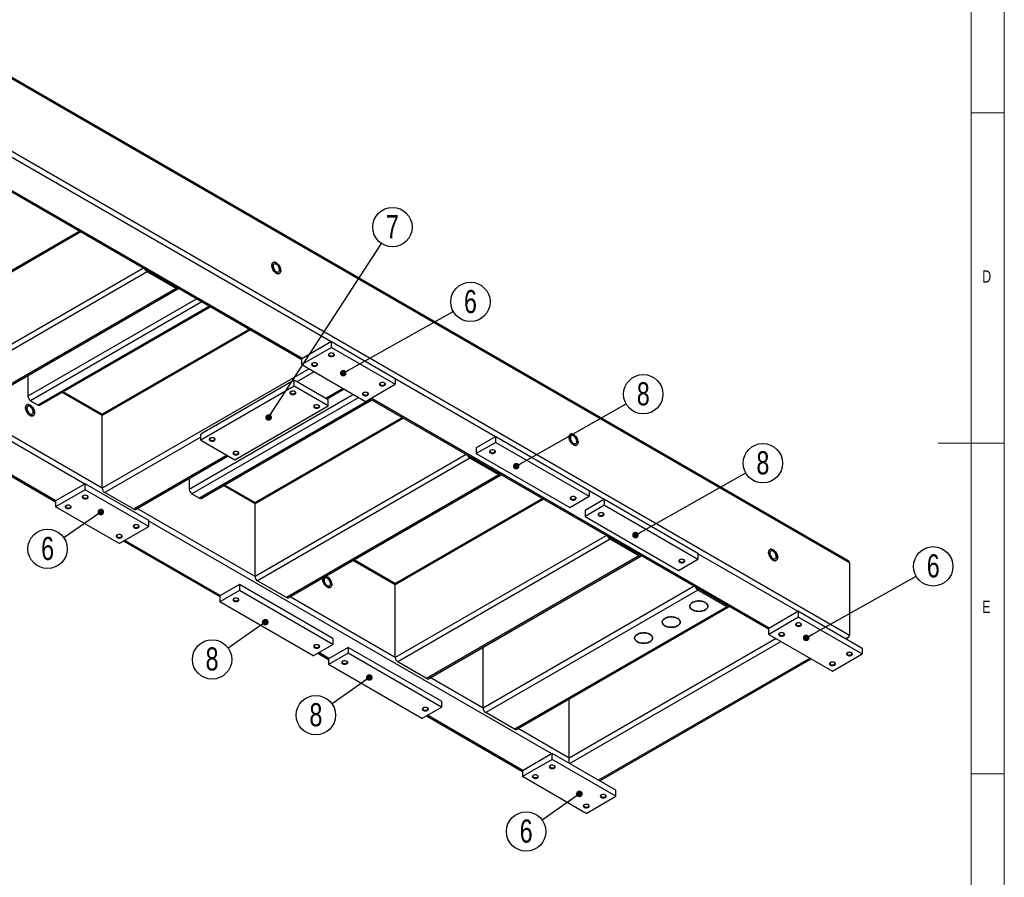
# Model space of a CAD drawing. Header units: millimetres. Extents: x 5 to 589, y 5 to 415.
# Tile 11 of 12: x 440 to 589, y 144 to 274. Entities that reach past the tile are written whole.
import ezdxf

# ---------------------------------------------------------------- set-up
doc = ezdxf.new("R2010")
doc.units = ezdxf.units.MM
doc.layers.add('NOTES', color=6, linetype='Continuous')
doc.layers.add('TRAIT-FORT', color=4, linetype='Continuous', lineweight=25)
doc.styles.add('SLDTEXTSTYLE0', font='TXT', dxfattribs={"width": 0.75})
doc.dimstyles.new('SLDDIMSTYLE2', dxfattribs={"dimtxt": 0.18, "dimasz": 1, "dimexe": 0, "dimexo": 0.0625, "dimgap": 0, "dimtad": 0, "dimtih": 1, "dimtoh": 1, "dimdec": 0, "dimrnd": 1e-09, "dimzin": 0, "dimdsep": 46, "dimtxsty": 'Standard', "dimblk1": 'DOT', "dimblk2": 'DOT', "dimsah": 1, "dimcen": 0.09, "dimadec": 0, "dimazin": 0, "dimtfac": 1, "dimtdec": 0, "dimtofl": 0, "dimtmove": 0, "dimatfit": 3, "dimldrblk": 'DOT', "dimfxl": 1, "dimfrac": 2, "dimtolj": 1, "dimtzin": 0, "dimarcsym": 0})

# ---------------------------------------------------------------- blocks, each defined once
blk = doc.blocks.new('SW_NOTE_23')
at = {"layer": 'NOTES', "color": 0}
blk.add_circle((2.6, 1.46), 2.98, dxfattribs=at)
at = {"layer": 'NOTES', "color": 0, "insert": (2.61, 3.27), "char_height": 3.5, "attachment_point": 2, "style": 'SLDTEXTSTYLE0'}
blk.add_mtext('6', dxfattribs=at)
blk = doc.blocks.new('_Dot')
at = {"color": 0, "linetype": 'ByBlock', "lineweight": -2}
blk.add_line((-0.5, 0), (-1, 0), dxfattribs=at)
at = {"color": 0, "linetype": 'ByBlock', "const_width": 0.5}
blk.add_lwpolyline([(-0.25, 0, 1), (0.25, 0, 1)], format="xyb", close=True, dxfattribs=at)
blk = doc.blocks.new('SW_NOTE_24')
at = {"layer": 'NOTES', "color": 0}
blk.add_circle((2.6, 1.47), 2.98, dxfattribs=at)
at = {"layer": 'NOTES', "color": 0, "insert": (2.6, 3.29), "char_height": 3.5, "attachment_point": 2, "style": 'SLDTEXTSTYLE0'}
blk.add_mtext('8', dxfattribs=at)
blk = doc.blocks.new('SW_NOTE_25')
at = {"layer": 'NOTES', "color": 0}
blk.add_circle((2.6, 1.46), 2.98, dxfattribs=at)
at = {"layer": 'NOTES', "color": 0, "insert": (2.6, 3.28), "char_height": 3.5, "attachment_point": 2, "style": 'SLDTEXTSTYLE0'}
blk.add_mtext('8', dxfattribs=at)
blk = doc.blocks.new('SW_NOTE_26')
at = {"layer": 'NOTES', "color": 0}
blk.add_circle((2.6, 1.46), 2.98, dxfattribs=at)
at = {"layer": 'NOTES', "color": 0, "insert": (2.6, 3.28), "char_height": 3.5, "attachment_point": 2, "style": 'SLDTEXTSTYLE0'}
blk.add_mtext('6', dxfattribs=at)
blk = doc.blocks.new('SW_NOTE_28')
at = {"layer": 'NOTES', "color": 0}
blk.add_circle((-2.45, -1.69), 2.98, dxfattribs=at)
at = {"layer": 'NOTES', "color": 0, "insert": (-2.45, 0.12), "char_height": 3.5, "attachment_point": 2, "style": 'SLDTEXTSTYLE0'}
blk.add_mtext('6', dxfattribs=at)
blk = doc.blocks.new('SW_NOTE_29')
at = {"layer": 'NOTES', "color": 0}
blk.add_circle((-2.44, -1.71), 2.98, dxfattribs=at)
at = {"layer": 'NOTES', "color": 0, "insert": (-2.44, 0.11), "char_height": 3.5, "attachment_point": 2, "style": 'SLDTEXTSTYLE0'}
blk.add_mtext('8', dxfattribs=at)
blk = doc.blocks.new('SW_NOTE_30')
at = {"layer": 'NOTES', "color": 0}
blk.add_circle((-2.44, -1.72), 2.98, dxfattribs=at)
at = {"layer": 'NOTES', "color": 0, "insert": (-2.44, 0.1), "char_height": 3.5, "attachment_point": 2, "style": 'SLDTEXTSTYLE0'}
blk.add_mtext('8', dxfattribs=at)
blk = doc.blocks.new('SW_NOTE_31')
at = {"layer": 'NOTES', "color": 0}
blk.add_circle((-2.44, -1.72), 2.98, dxfattribs=at)
at = {"layer": 'NOTES', "color": 0, "insert": (-2.43, 0.1), "char_height": 3.5, "attachment_point": 2, "style": 'SLDTEXTSTYLE0'}
blk.add_mtext('6', dxfattribs=at)
blk = doc.blocks.new('SW_NOTE_33')
at = {"layer": 'NOTES', "color": 0}
blk.add_circle((1.63, 2.5), 2.98, dxfattribs=at)
at = {"layer": 'NOTES', "color": 0, "insert": (1.63, 4.32), "char_height": 3.5, "attachment_point": 2, "style": 'SLDTEXTSTYLE0'}
blk.add_mtext('7', dxfattribs=at)

msp = doc.modelspace()

# ---------------------------------------------------------------- linework, layer by layer
at = {"lineweight": 18}
for p, q in [((589, 5), (589, 415)), ((584, 10), (584, 410)), ((584, 260), (589, 260)), ((589, 210), (579, 210)), ((584, 160), (589, 160))]:
    msp.add_line(p, q, dxfattribs=at)
at = {"layer": 'TRAIT-FORT', "lineweight": 25}
for p, q in [((565.34, 192.23), (406.6, 283.87)), ((565.57, 191.92), (406.6, 283.69)), ((565.57, 180.93), (406.6, 272.7)), ((487.08, 225.35), (413.67, 267.73)), ((409.84, 264.7), (482.64, 222.68)), ((482.71, 222.83), (410, 264.8)), ((449.79, 203.83), (376.38, 246.2)), ((372.56, 243.18), (445.36, 201.15)), ((445.42, 201.3), (372.72, 243.27)), ((449.18, 241.99), (426.72, 229.02)), ((449.02, 242.09), (426.83, 229.27)), ((458.7, 236.5), (426.72, 218.04)), ((459.24, 235.93), (427.1, 217.37)), ((459.24, 236.15), (463.62, 233.62)), ((463.62, 233.4), (459.24, 235.93)), ((463.62, 233.4), (431.47, 214.85)), ((431.75, 214.82), (463.89, 233.37)), ((463.65, 233.64), (463.62, 233.62)), ((466.73, 231.86), (441.18, 217.11)), ((467.5, 231.42), (441.57, 216.44)), ((468.66, 230.75), (442.72, 215.78)), ((443, 215.75), (468.82, 230.66)), ((474.9, 227.15), (452.43, 214.18)), ((474.74, 227.24), (452.54, 214.43)), ((487.14, 225.39), (482.64, 222.79)), ((487.14, 224.5), (487.14, 225.39)), ((487.14, 225.39), (496.78, 219.82)), ((487.14, 224.5), (482.64, 221.9)), ((487.14, 224.5), (496.78, 218.93)), ((482.64, 221.9), (482.64, 222.79)), ((483.74, 221.27), (452.43, 203.19)), ((484.51, 220.82), (481.87, 219.3)), ((482.64, 221.9), (492.29, 216.33)), ((441.18, 220.27), (441.18, 217.11)), ((481.49, 219.52), (467.34, 211.36)), ((481.49, 218.63), (481.49, 219.52)), ((486.63, 216.55), (481.49, 219.52)), ((496.78, 219.82), (496.78, 218.93)), ((511.96, 210.99), (496.78, 219.75)), ((452.43, 214.18), (446.35, 217.69)), ((452.46, 214.35), (446.51, 217.78)), ((481.49, 218.63), (467.34, 210.47)), ((486.63, 215.66), (481.49, 218.63)), ((488.88, 218.3), (486.24, 216.78)), ((486.4, 216.68), (489.04, 218.21)), ((492.29, 216.33), (496.78, 218.93)), ((441.57, 216.44), (442.72, 215.78)), ((490.48, 217.37), (465.61, 203.01)), ((491.26, 216.93), (465.99, 202.34)), ((493.09, 216.65), (467.15, 201.67)), ((467.42, 201.65), (493.25, 216.56)), ((486.63, 215.66), (486.63, 216.55)), ((492.96, 216.72), (553.35, 181.86)), ((553.42, 182.01), (493.12, 216.81)), ((452.43, 203.19), (432.02, 214.98)), ((472.49, 207.5), (486.63, 215.66)), ((452.43, 203.19), (452.43, 214.18)), ((498.04, 213.79), (475.57, 200.82)), ((497.88, 213.88), (475.68, 201.07)), ((467.34, 210.91), (452.82, 202.53)), ((467.34, 210.47), (467.34, 211.36)), ((467.34, 210.47), (472.49, 207.5)), ((512.02, 211.02), (509.06, 209.32)), ((512.02, 210.13), (512.02, 211.02)), ((512.02, 211.02), (526.16, 202.86)), ((512.02, 210.13), (509.06, 208.43)), ((509.06, 209.32), (509.06, 208.43)), ((512.02, 210.13), (526.16, 201.97)), ((471.33, 208.17), (457.19, 200)), ((457.46, 199.98), (471.49, 208.08)), ((507.55, 208.3), (475.57, 189.84)), ((508.1, 207.72), (475.96, 189.17)), ((508.1, 207.94), (512.47, 205.42)), ((512.47, 205.2), (508.1, 207.72)), ((509.06, 208.43), (523.21, 200.26)), ((465.61, 204.68), (465.61, 203.01)), ((512.47, 205.2), (480.33, 186.64)), ((480.6, 186.62), (512.74, 205.17)), ((512.5, 205.44), (512.47, 205.42)), ((449.86, 203.86), (445.36, 201.27)), ((449.86, 202.97), (445.36, 200.37)), ((449.86, 202.97), (449.86, 203.86)), ((459.5, 198.3), (449.86, 203.86)), ((459.5, 197.41), (449.86, 202.97)), ((475.57, 200.82), (470.78, 203.59)), ((475.61, 200.99), (470.94, 203.68)), ((526.16, 202.86), (526.16, 201.97)), ((528.41, 201.49), (526.16, 202.79)), ((445.36, 201.27), (445.36, 200.37)), ((457.19, 200), (452.82, 202.53)), ((465.99, 202.34), (467.15, 201.67)), ((519.25, 201.54), (496.78, 188.58)), ((519.09, 201.64), (496.9, 188.83)), ((523.21, 200.26), (526.16, 201.97)), ((528.48, 201.52), (525.52, 199.82)), ((528.48, 200.63), (528.48, 201.52)), ((528.48, 201.52), (542.62, 193.36)), ((455, 194.81), (445.36, 200.37)), ((475.57, 189.84), (457.73, 200.13)), ((475.57, 189.84), (475.57, 200.82)), ((528.48, 200.63), (525.52, 198.93)), ((525.52, 199.82), (525.52, 198.93)), ((528.48, 200.63), (542.62, 192.47)), ((459.5, 197.41), (459.5, 198.3)), ((525.52, 198.93), (539.66, 190.76)), ((455, 194.81), (459.5, 197.41)), ((520.51, 163.01), (459.5, 198.22)), ((470.3, 186.94), (455.84, 195.29)), ((528.77, 196.05), (496.78, 177.59)), ((529.31, 195.48), (497.17, 176.92)), ((529.31, 195.7), (533.68, 193.18)), ((533.68, 192.95), (529.31, 195.48)), ((455.68, 195.2), (470.24, 186.79)), ((496.82, 188.74), (490.55, 192.36)), ((533.68, 192.95), (501.54, 174.4)), ((501.81, 174.37), (533.96, 192.93)), ((533.72, 193.19), (533.68, 193.18)), ((539.66, 190.76), (542.62, 192.47)), ((542.62, 193.36), (542.62, 192.47)), ((557.79, 184.53), (542.62, 193.29)), ((496.78, 188.58), (490.39, 192.27)), ((565.57, 191.92), (565.57, 180.93)), ((473.19, 188.61), (470.24, 186.9)), ((473.19, 188.61), (473.19, 187.72)), ((487.34, 180.45), (473.19, 188.61)), ((480.33, 186.64), (475.96, 189.17)), ((496.78, 177.59), (496.78, 188.58)), ((542.07, 188.37), (510.09, 169.91)), ((542.62, 188.02), (546.99, 185.49)), ((473.19, 187.72), (470.24, 186.01)), ((470.24, 186.9), (470.24, 186.01)), ((487.34, 179.56), (473.19, 187.72)), ((496.78, 177.59), (480.87, 186.77)), ((542.62, 187.79), (510.48, 169.24)), ((546.99, 185.27), (542.62, 187.79)), ((544.11, 187.16), (544.11, 187.19)), ((484.38, 177.85), (470.24, 186.01)), ((546.99, 185.27), (514.85, 166.72)), ((515.12, 166.69), (547.26, 185.24)), ((547.02, 185.51), (546.99, 185.49)), ((557.85, 184.57), (553.35, 181.97)), ((557.85, 183.68), (553.35, 181.08)), ((557.85, 183.68), (557.85, 184.57)), ((557.85, 184.57), (567.5, 179)), ((557.85, 183.68), (567.5, 178.11)), ((553.35, 181.08), (553.35, 181.97)), ((487.34, 180.45), (487.34, 179.56)), ((554.45, 180.45), (523.14, 162.37)), ((553.35, 181.08), (563, 175.51)), ((565.02, 180.43), (565.34, 180.61)), ((484.38, 177.85), (487.34, 179.56)), ((489.65, 179.11), (486.69, 177.4)), ((489.65, 179.11), (489.65, 178.22)), ((503.79, 170.95), (489.65, 179.11)), ((510.09, 169.91), (510.09, 179.15)), ((555.22, 180), (523.21, 161.52)), ((567.5, 179), (567.5, 178.11)), ((485.05, 178.24), (486.69, 177.29)), ((486.76, 177.44), (485.21, 178.33)), ((489.65, 178.22), (486.69, 176.51)), ((486.69, 177.4), (486.69, 176.51)), ((503.79, 170.06), (489.65, 178.22)), ((559.59, 177.48), (527.58, 159)), ((563, 175.51), (567.5, 178.11)), ((500.83, 168.35), (486.69, 176.51)), ((501.54, 174.4), (497.17, 176.92)), ((527.74, 158.91), (559.75, 177.39)), ((510.09, 169.91), (502.09, 174.53)), ((500.83, 168.35), (503.79, 170.06)), ((503.79, 170.95), (503.79, 170.06)), ((523.14, 162.37), (523.14, 171.32)), ((501.51, 168.74), (516.07, 160.33)), ((516.13, 160.48), (501.67, 168.83)), ((514.85, 166.72), (510.48, 169.24)), ((523.14, 162.37), (515.39, 166.85)), ((520.57, 163.04), (516.07, 160.44)), ((520.57, 162.15), (520.57, 163.04)), ((530.21, 157.48), (520.57, 163.04)), ((520.57, 162.15), (516.07, 159.55)), ((530.21, 156.59), (520.57, 162.15)), ((523.14, 161.56), (523.14, 162.37)), ((523.14, 161.56), (523.14, 162.37)), ((516.07, 160.44), (516.07, 159.55)), ((525.71, 153.99), (516.07, 159.55)), ((525.71, 153.99), (530.21, 156.59)), ((530.21, 156.59), (530.21, 157.48))]:
    msp.add_line(p, q, dxfattribs=at)
at = {"layer": 'TRAIT-FORT', "lineweight": 25, "flags": 128}
for points in [[(478.79, 237.3), (478.66, 237.36), (478.54, 237.39), (478.43, 237.39), (478.33, 237.36), (478.25, 237.3), (478.18, 237.22), (478.14, 237.11), (478.11, 236.98), (478.11, 236.84), (478.14, 236.68), (478.18, 236.52), (478.25, 236.36), (478.33, 236.21), (478.43, 236.06), (478.54, 235.93), (478.66, 235.83), (478.79, 235.74), (478.91, 235.68), (479.03, 235.65), (479.14, 235.65), (479.24, 235.68), (479.32, 235.74), (479.39, 235.82), (479.43, 235.93), (479.46, 236.06), (479.46, 236.2), (479.43, 236.36), (479.39, 236.52), (479.32, 236.68), (479.24, 236.83), (479.14, 236.98), (479.03, 237.11), (478.91, 237.21), (478.79, 237.3)], [(478.79, 237.3), (478.91, 237.21), (479.03, 237.11), (479.14, 236.98), (479.24, 236.83), (479.32, 236.68), (479.39, 236.52), (479.44, 236.36), (479.46, 236.2), (479.46, 236.06), (479.44, 235.93), (479.39, 235.82), (479.32, 235.74), (479.24, 235.68), (479.14, 235.65), (479.03, 235.65), (478.91, 235.68), (478.79, 235.74), (478.66, 235.83), (478.54, 235.93), (478.43, 236.06), (478.33, 236.21), (478.25, 236.36), (478.18, 236.52), (478.14, 236.68), (478.11, 236.84), (478.11, 236.98), (478.14, 237.11), (478.18, 237.22), (478.25, 237.3), (478.33, 237.36), (478.43, 237.39), (478.54, 237.39), (478.66, 237.36), (478.79, 237.3)], [(478.79, 237.08), (478.68, 237.12), (478.58, 237.14), (478.49, 237.13), (478.42, 237.09), (478.36, 237.03), (478.32, 236.94), (478.3, 236.83), (478.31, 236.7), (478.34, 236.57), (478.39, 236.44), (478.45, 236.31), (478.54, 236.19), (478.63, 236.08), (478.73, 236), (478.84, 235.94), (478.94, 235.9), (479.03, 235.9), (479.12, 235.92), (479.18, 235.98), (479.23, 236.06), (479.26, 236.16), (479.27, 236.27), (479.25, 236.4), (479.21, 236.53), (479.15, 236.67), (479.08, 236.79), (478.99, 236.91), (478.89, 237), (478.79, 237.08)], [(486.82, 223.57), (486.74, 223.51), (486.7, 223.44), (486.69, 223.37), (486.71, 223.3), (486.76, 223.24), (486.84, 223.18), (486.95, 223.14), (487.06, 223.12), (487.19, 223.12), (487.31, 223.14), (487.42, 223.17), (487.51, 223.22), (487.57, 223.29), (487.6, 223.36), (487.59, 223.43), (487.56, 223.5), (487.49, 223.56), (487.39, 223.6), (487.28, 223.63), (487.16, 223.65), (487.03, 223.64), (486.92, 223.61), (486.82, 223.57)], [(484.25, 222.08), (484.17, 222.03), (484.13, 221.96), (484.11, 221.89), (484.14, 221.82), (484.19, 221.75), (484.27, 221.7), (484.38, 221.66), (484.49, 221.64), (484.62, 221.64), (484.74, 221.65), (484.85, 221.69), (484.94, 221.74), (485, 221.8), (485.03, 221.87), (485.02, 221.94), (484.98, 222.01), (484.92, 222.07), (484.82, 222.12), (484.71, 222.15), (484.59, 222.16), (484.46, 222.15), (484.35, 222.13), (484.25, 222.08)], [(484.3, 222.11), (484.23, 222.06), (484.19, 222), (484.19, 221.93), (484.22, 221.87), (484.28, 221.81), (484.37, 221.77), (484.47, 221.74), (484.59, 221.73), (484.7, 221.74), (484.8, 221.78), (484.88, 221.82), (484.94, 221.88), (484.96, 221.95), (484.94, 222.01), (484.9, 222.07), (484.84, 222.11)], [(486.87, 223.6), (486.8, 223.54), (486.76, 223.48), (486.76, 223.41), (486.79, 223.35), (486.85, 223.29), (486.94, 223.25), (487.04, 223.22), (487.16, 223.22), (487.27, 223.23), (487.37, 223.26), (487.45, 223.31), (487.51, 223.37), (487.53, 223.43), (487.52, 223.5), (487.47, 223.56), (487.42, 223.6)], [(494.53, 219.12), (494.46, 219.06), (494.41, 218.99), (494.4, 218.92), (494.42, 218.85), (494.47, 218.78), (494.56, 218.73), (494.66, 218.69), (494.78, 218.67), (494.9, 218.67), (495.02, 218.68), (495.13, 218.72), (495.22, 218.77), (495.28, 218.83), (495.31, 218.9), (495.31, 218.97), (495.27, 219.04), (495.2, 219.1), (495.11, 219.15), (494.99, 219.18), (494.87, 219.19), (494.75, 219.19), (494.63, 219.16), (494.53, 219.12)], [(494.58, 219.14), (494.51, 219.09), (494.48, 219.03), (494.47, 218.96), (494.5, 218.9), (494.56, 218.84), (494.65, 218.8), (494.76, 218.77), (494.87, 218.76), (494.98, 218.78), (495.09, 218.81), (495.17, 218.85), (495.22, 218.91), (495.24, 218.98), (495.23, 219.04), (495.18, 219.11), (495.13, 219.14)], [(480.97, 217.82), (480.89, 217.76), (480.85, 217.69), (480.84, 217.62), (480.86, 217.55), (480.91, 217.49), (480.99, 217.43), (481.1, 217.39), (481.22, 217.37), (481.34, 217.37), (481.46, 217.38), (481.57, 217.42), (481.66, 217.47), (481.72, 217.53), (481.75, 217.6), (481.74, 217.68), (481.71, 217.74), (481.64, 217.8), (481.54, 217.85), (481.43, 217.88), (481.31, 217.89), (481.18, 217.89), (481.07, 217.86), (480.97, 217.82)], [(481.02, 217.85), (480.95, 217.79), (480.91, 217.73), (480.91, 217.66), (480.94, 217.6), (481, 217.54), (481.09, 217.5), (481.19, 217.47), (481.31, 217.46), (481.42, 217.48), (481.52, 217.51), (481.6, 217.56), (481.66, 217.61), (481.68, 217.68), (481.67, 217.75), (481.62, 217.81), (481.57, 217.85)], [(491.96, 217.63), (491.89, 217.57), (491.84, 217.51), (491.83, 217.44), (491.85, 217.36), (491.9, 217.3), (491.98, 217.25), (492.09, 217.21), (492.21, 217.18), (492.33, 217.18), (492.45, 217.2), (492.56, 217.23), (492.65, 217.29), (492.71, 217.35), (492.74, 217.42), (492.74, 217.49), (492.7, 217.56), (492.63, 217.62), (492.54, 217.67), (492.42, 217.7), (492.3, 217.71), (492.18, 217.7), (492.06, 217.67), (491.96, 217.63)], [(492.01, 217.66), (491.94, 217.61), (491.91, 217.54), (491.9, 217.48), (491.93, 217.41), (491.99, 217.36), (492.08, 217.31), (492.19, 217.29), (492.3, 217.28), (492.41, 217.29), (492.51, 217.32), (492.6, 217.37), (492.65, 217.43), (492.67, 217.49), (492.66, 217.56), (492.61, 217.62), (492.56, 217.66)], [(441.5, 215.78), (441.38, 215.83), (441.26, 215.86), (441.15, 215.86), (441.05, 215.84), (440.96, 215.78), (440.9, 215.69), (440.85, 215.58), (440.83, 215.46), (440.83, 215.31), (440.85, 215.16), (440.9, 215), (440.96, 214.84), (441.05, 214.68), (441.15, 214.54), (441.26, 214.41), (441.38, 214.3), (441.5, 214.22), (441.63, 214.16), (441.75, 214.13), (441.86, 214.13), (441.96, 214.16), (442.04, 214.22), (442.11, 214.3), (442.15, 214.41), (442.17, 214.54), (442.17, 214.68), (442.15, 214.84), (442.11, 215), (442.04, 215.16), (441.96, 215.31), (441.86, 215.45), (441.75, 215.58), (441.63, 215.69), (441.5, 215.78)], [(441.5, 215.78), (441.63, 215.69), (441.75, 215.58), (441.86, 215.45), (441.96, 215.31), (442.04, 215.16), (442.11, 215), (442.15, 214.84), (442.17, 214.68), (442.17, 214.54), (442.15, 214.41), (442.11, 214.3), (442.04, 214.22), (441.96, 214.16), (441.86, 214.13), (441.75, 214.13), (441.63, 214.16), (441.5, 214.22), (441.38, 214.3), (441.26, 214.41), (441.15, 214.54), (441.05, 214.68), (440.96, 214.84), (440.9, 215), (440.85, 215.16), (440.83, 215.31), (440.83, 215.46), (440.85, 215.58), (440.9, 215.69), (440.96, 215.78), (441.05, 215.84), (441.15, 215.86), (441.26, 215.86), (441.38, 215.83), (441.5, 215.78)], [(441.5, 215.55), (441.4, 215.6), (441.3, 215.62), (441.21, 215.61), (441.13, 215.57), (441.08, 215.5), (441.04, 215.41), (441.02, 215.3), (441.03, 215.18), (441.05, 215.05), (441.1, 214.91), (441.17, 214.78), (441.25, 214.66), (441.35, 214.56), (441.45, 214.47), (441.55, 214.41), (441.66, 214.38), (441.75, 214.38), (441.83, 214.4), (441.9, 214.45), (441.95, 214.53), (441.98, 214.63), (441.98, 214.75), (441.97, 214.88), (441.93, 215.01), (441.87, 215.14), (441.79, 215.27), (441.7, 215.38), (441.61, 215.48), (441.5, 215.55)], [(484.57, 215.74), (484.49, 215.68), (484.45, 215.61), (484.44, 215.54), (484.46, 215.47), (484.51, 215.41), (484.59, 215.35), (484.7, 215.31), (484.82, 215.29), (484.94, 215.29), (485.06, 215.31), (485.17, 215.34), (485.26, 215.39), (485.32, 215.46), (485.35, 215.53), (485.34, 215.6), (485.31, 215.67), (485.24, 215.73), (485.14, 215.77), (485.03, 215.8), (484.91, 215.82), (484.78, 215.81), (484.67, 215.78), (484.57, 215.74)], [(484.62, 215.77), (484.55, 215.71), (484.51, 215.65), (484.51, 215.58), (484.54, 215.52), (484.6, 215.46), (484.69, 215.42), (484.79, 215.39), (484.91, 215.39), (485.02, 215.4), (485.12, 215.43), (485.2, 215.48), (485.26, 215.54), (485.28, 215.6), (485.27, 215.67), (485.22, 215.73), (485.17, 215.77)], [(468.76, 210.77), (468.68, 210.71), (468.64, 210.64), (468.62, 210.57), (468.64, 210.5), (468.7, 210.43), (468.78, 210.38), (468.88, 210.34), (469, 210.32), (469.13, 210.32), (469.25, 210.33), (469.36, 210.37), (469.44, 210.42), (469.5, 210.48), (469.53, 210.55), (469.53, 210.62), (469.49, 210.69), (469.42, 210.75), (469.33, 210.8), (469.22, 210.83), (469.09, 210.84), (468.97, 210.84), (468.86, 210.81), (468.76, 210.77)], [(468.81, 210.79), (468.74, 210.74), (468.7, 210.68), (468.7, 210.61), (468.73, 210.55), (468.79, 210.49), (468.87, 210.45), (468.98, 210.42), (469.09, 210.41), (469.21, 210.43), (469.31, 210.46), (469.39, 210.5), (469.44, 210.56), (469.47, 210.63), (469.45, 210.69), (469.41, 210.76), (469.35, 210.79)], [(523.78, 211.32), (523.66, 211.38), (523.54, 211.41), (523.43, 211.41), (523.33, 211.38), (523.24, 211.32), (523.18, 211.24), (523.13, 211.13), (523.11, 211), (523.11, 210.86), (523.13, 210.7), (523.18, 210.54), (523.24, 210.38), (523.33, 210.23), (523.43, 210.09), (523.54, 209.96), (523.66, 209.85), (523.78, 209.76), (523.91, 209.71), (524.03, 209.68), (524.14, 209.68), (524.24, 209.7), (524.32, 209.76), (524.39, 209.85), (524.43, 209.96), (524.46, 210.08), (524.46, 210.23), (524.43, 210.38), (524.39, 210.54), (524.32, 210.7), (524.24, 210.86), (524.14, 211), (524.03, 211.13), (523.91, 211.24), (523.78, 211.32)], [(523.78, 211.32), (523.91, 211.24), (524.03, 211.13), (524.14, 211), (524.24, 210.86), (524.32, 210.7), (524.39, 210.54), (524.43, 210.38), (524.46, 210.23), (524.46, 210.08), (524.43, 209.96), (524.39, 209.85), (524.32, 209.76), (524.24, 209.7), (524.14, 209.68), (524.03, 209.68), (523.91, 209.71), (523.78, 209.76), (523.66, 209.85), (523.54, 209.96), (523.43, 210.09), (523.33, 210.23), (523.24, 210.38), (523.18, 210.54), (523.13, 210.7), (523.11, 210.86), (523.11, 211), (523.13, 211.13), (523.18, 211.24), (523.24, 211.32), (523.33, 211.38), (523.43, 211.41), (523.54, 211.41), (523.66, 211.38), (523.78, 211.32)], [(523.78, 211.1), (523.68, 211.15), (523.58, 211.17), (523.49, 211.15), (523.42, 211.12), (523.36, 211.05), (523.32, 210.96), (523.3, 210.85), (523.31, 210.73), (523.34, 210.6), (523.38, 210.46), (523.45, 210.33), (523.53, 210.21), (523.63, 210.1), (523.73, 210.02), (523.84, 209.96), (523.94, 209.93), (524.03, 209.92), (524.11, 209.95), (524.18, 210), (524.23, 210.08), (524.26, 210.18), (524.26, 210.3), (524.25, 210.42), (524.21, 210.56), (524.15, 210.69), (524.07, 210.82), (523.99, 210.93), (523.89, 211.03), (523.78, 211.1)], [(472.36, 208.69), (472.28, 208.63), (472.24, 208.56), (472.22, 208.49), (472.24, 208.42), (472.3, 208.36), (472.38, 208.3), (472.48, 208.26), (472.6, 208.24), (472.73, 208.24), (472.85, 208.26), (472.96, 208.29), (473.04, 208.34), (473.1, 208.4), (473.13, 208.47), (473.13, 208.55), (473.09, 208.61), (473.02, 208.67), (472.93, 208.72), (472.82, 208.75), (472.69, 208.76), (472.57, 208.76), (472.46, 208.73), (472.36, 208.69)], [(472.41, 208.72), (472.34, 208.66), (472.3, 208.6), (472.3, 208.53), (472.32, 208.47), (472.39, 208.41), (472.47, 208.37), (472.58, 208.34), (472.69, 208.34), (472.81, 208.35), (472.91, 208.38), (472.99, 208.43), (473.04, 208.49), (473.07, 208.55), (473.05, 208.62), (473.01, 208.68), (472.95, 208.72)], [(511.18, 208.91), (511.11, 208.85), (511.06, 208.79), (511.05, 208.71), (511.07, 208.64), (511.12, 208.58), (511.21, 208.53), (511.31, 208.49), (511.43, 208.46), (511.55, 208.46), (511.67, 208.48), (511.78, 208.51), (511.87, 208.56), (511.93, 208.63), (511.96, 208.7), (511.96, 208.77), (511.92, 208.84), (511.85, 208.9), (511.76, 208.94), (511.64, 208.98), (511.52, 208.99), (511.4, 208.98), (511.28, 208.95), (511.18, 208.91)], [(511.23, 208.94), (511.16, 208.89), (511.13, 208.82), (511.12, 208.76), (511.15, 208.69), (511.21, 208.64), (511.3, 208.59), (511.41, 208.57), (511.52, 208.56), (511.63, 208.57), (511.74, 208.6), (511.82, 208.65), (511.87, 208.71), (511.89, 208.77), (511.88, 208.84), (511.83, 208.9), (511.78, 208.94)], [(449.54, 202.05), (449.46, 201.99), (449.41, 201.92), (449.4, 201.85), (449.42, 201.78), (449.48, 201.71), (449.56, 201.66), (449.66, 201.62), (449.78, 201.6), (449.91, 201.6), (450.03, 201.61), (450.13, 201.65), (450.22, 201.7), (450.28, 201.76), (450.31, 201.83), (450.31, 201.9), (450.27, 201.97), (450.2, 202.03), (450.11, 202.08), (450, 202.11), (449.87, 202.12), (449.75, 202.11), (449.63, 202.09), (449.54, 202.05)], [(449.59, 202.07), (449.52, 202.02), (449.48, 201.96), (449.47, 201.89), (449.5, 201.83), (449.57, 201.77), (449.65, 201.73), (449.76, 201.7), (449.87, 201.69), (449.99, 201.71), (450.09, 201.74), (450.17, 201.78), (450.22, 201.84), (450.24, 201.91), (450.23, 201.97), (450.19, 202.03), (450.13, 202.07)], [(523.4, 201.86), (523.32, 201.8), (523.28, 201.74), (523.26, 201.66), (523.28, 201.59), (523.34, 201.53), (523.42, 201.47), (523.52, 201.44), (523.64, 201.41), (523.77, 201.41), (523.89, 201.43), (524, 201.46), (524.08, 201.51), (524.14, 201.58), (524.17, 201.65), (524.17, 201.72), (524.13, 201.79), (524.06, 201.85), (523.97, 201.89), (523.86, 201.92), (523.73, 201.94), (523.61, 201.93), (523.5, 201.9), (523.4, 201.86)], [(523.45, 201.89), (523.38, 201.83), (523.34, 201.77), (523.34, 201.71), (523.37, 201.64), (523.43, 201.59), (523.51, 201.54), (523.62, 201.52), (523.73, 201.51), (523.85, 201.52), (523.95, 201.55), (524.03, 201.6), (524.08, 201.66), (524.11, 201.72), (524.09, 201.79), (524.05, 201.85), (523.99, 201.89)], [(446.96, 200.56), (446.89, 200.5), (446.84, 200.44), (446.83, 200.37), (446.85, 200.29), (446.91, 200.23), (446.99, 200.18), (447.09, 200.14), (447.21, 200.11), (447.33, 200.11), (447.46, 200.13), (447.56, 200.16), (447.65, 200.21), (447.71, 200.28), (447.74, 200.35), (447.74, 200.42), (447.7, 200.49), (447.63, 200.55), (447.54, 200.59), (447.43, 200.63), (447.3, 200.64), (447.18, 200.63), (447.06, 200.6), (446.96, 200.56)], [(447.01, 200.59), (446.95, 200.54), (446.91, 200.47), (446.9, 200.41), (446.93, 200.34), (446.99, 200.29), (447.08, 200.24), (447.19, 200.22), (447.3, 200.21), (447.42, 200.22), (447.52, 200.25), (447.6, 200.3), (447.65, 200.36), (447.67, 200.42), (447.66, 200.49), (447.61, 200.55), (447.56, 200.59)], [(527.64, 199.41), (527.56, 199.35), (527.52, 199.29), (527.51, 199.21), (527.53, 199.14), (527.58, 199.08), (527.66, 199.03), (527.77, 198.99), (527.88, 198.96), (528.01, 198.96), (528.13, 198.98), (528.24, 199.01), (528.33, 199.06), (528.39, 199.13), (528.42, 199.2), (528.41, 199.27), (528.37, 199.34), (528.31, 199.4), (528.21, 199.44), (528.1, 199.48), (527.98, 199.49), (527.85, 199.48), (527.74, 199.45), (527.64, 199.41)], [(527.69, 199.44), (527.62, 199.39), (527.58, 199.32), (527.58, 199.26), (527.61, 199.19), (527.67, 199.14), (527.76, 199.09), (527.86, 199.07), (527.98, 199.06), (528.09, 199.07), (528.19, 199.1), (528.27, 199.15), (528.33, 199.21), (528.35, 199.27), (528.34, 199.34), (528.29, 199.4), (528.24, 199.44)], [(457.25, 197.59), (457.17, 197.53), (457.13, 197.47), (457.12, 197.4), (457.14, 197.33), (457.19, 197.26), (457.27, 197.21), (457.38, 197.17), (457.5, 197.15), (457.62, 197.14), (457.74, 197.16), (457.85, 197.2), (457.94, 197.25), (458, 197.31), (458.03, 197.38), (458.02, 197.45), (457.99, 197.52), (457.92, 197.58), (457.82, 197.63), (457.71, 197.66), (457.59, 197.67), (457.46, 197.66), (457.35, 197.64), (457.25, 197.59)], [(457.3, 197.62), (457.23, 197.57), (457.19, 197.5), (457.19, 197.44), (457.22, 197.37), (457.28, 197.32), (457.37, 197.27), (457.47, 197.25), (457.59, 197.24), (457.7, 197.25), (457.8, 197.28), (457.88, 197.33), (457.94, 197.39), (457.96, 197.45), (457.95, 197.52), (457.9, 197.58), (457.85, 197.62)], [(454.68, 196.11), (454.6, 196.05), (454.56, 195.98), (454.54, 195.91), (454.57, 195.84), (454.62, 195.78), (454.7, 195.72), (454.81, 195.68), (454.92, 195.66), (455.05, 195.66), (455.17, 195.68), (455.28, 195.71), (455.37, 195.76), (455.43, 195.82), (455.46, 195.89), (455.45, 195.97), (455.41, 196.03), (455.35, 196.09), (455.25, 196.14), (455.14, 196.17), (455.02, 196.18), (454.89, 196.18), (454.78, 196.15), (454.68, 196.11)], [(454.73, 196.14), (454.66, 196.08), (454.62, 196.02), (454.62, 195.95), (454.65, 195.89), (454.71, 195.83), (454.8, 195.79), (454.9, 195.76), (455.02, 195.76), (455.13, 195.77), (455.23, 195.8), (455.31, 195.85), (455.37, 195.91), (455.39, 195.97), (455.37, 196.04), (455.33, 196.1), (455.27, 196.14)], [(554, 193.88), (553.87, 193.94), (553.75, 193.97), (553.64, 193.97), (553.54, 193.94), (553.46, 193.88), (553.39, 193.8), (553.35, 193.69), (553.32, 193.56), (553.32, 193.42), (553.35, 193.26), (553.39, 193.1), (553.46, 192.94), (553.54, 192.79), (553.64, 192.64), (553.75, 192.52), (553.87, 192.41), (554, 192.32), (554.12, 192.26), (554.24, 192.23), (554.35, 192.23), (554.45, 192.26), (554.53, 192.32), (554.6, 192.41), (554.65, 192.51), (554.67, 192.64), (554.67, 192.79), (554.65, 192.94), (554.6, 193.1), (554.53, 193.26), (554.45, 193.42), (554.35, 193.56), (554.24, 193.69), (554.12, 193.8), (554, 193.88)], [(554, 193.88), (554.12, 193.8), (554.24, 193.69), (554.35, 193.56), (554.45, 193.42), (554.53, 193.26), (554.6, 193.1), (554.65, 192.94), (554.67, 192.79), (554.67, 192.64), (554.65, 192.51), (554.6, 192.41), (554.53, 192.32), (554.45, 192.26), (554.35, 192.23), (554.24, 192.23), (554.12, 192.26), (554, 192.32), (553.87, 192.41), (553.75, 192.52), (553.64, 192.64), (553.54, 192.79), (553.46, 192.94), (553.39, 193.1), (553.35, 193.26), (553.32, 193.42), (553.32, 193.56), (553.35, 193.69), (553.39, 193.8), (553.46, 193.88), (553.54, 193.94), (553.64, 193.97), (553.75, 193.97), (553.87, 193.94), (554, 193.88)], [(539.85, 192.36), (539.78, 192.3), (539.73, 192.24), (539.72, 192.16), (539.74, 192.09), (539.79, 192.03), (539.88, 191.97), (539.98, 191.93), (540.1, 191.91), (540.22, 191.91), (540.34, 191.93), (540.45, 191.96), (540.54, 192.01), (540.6, 192.08), (540.63, 192.15), (540.63, 192.22), (540.59, 192.29), (540.52, 192.35), (540.43, 192.39), (540.31, 192.42), (540.19, 192.44), (540.07, 192.43), (539.95, 192.4), (539.85, 192.36)], [(539.9, 192.39), (539.83, 192.33), (539.8, 192.27), (539.79, 192.21), (539.82, 192.14), (539.88, 192.09), (539.97, 192.04), (540.08, 192.02), (540.19, 192.01), (540.3, 192.02), (540.4, 192.05), (540.49, 192.1), (540.54, 192.16), (540.56, 192.22), (540.55, 192.29), (540.5, 192.35), (540.45, 192.39)], [(554, 193.66), (553.89, 193.71), (553.79, 193.72), (553.7, 193.71), (553.63, 193.67), (553.57, 193.61), (553.53, 193.52), (553.51, 193.41), (553.52, 193.29), (553.55, 193.15), (553.6, 193.02), (553.66, 192.89), (553.75, 192.77), (553.84, 192.66), (553.94, 192.58), (554.05, 192.52), (554.15, 192.49), (554.24, 192.48), (554.33, 192.51), (554.4, 192.56), (554.44, 192.64), (554.47, 192.74), (554.48, 192.85), (554.46, 192.98), (554.42, 193.12), (554.36, 193.25), (554.29, 193.38), (554.2, 193.49), (554.1, 193.59), (554, 193.66)], [(485.87, 189.66), (485.85, 189.61), (485.83, 189.48), (485.83, 189.34), (485.85, 189.18), (485.9, 189.02), (485.96, 188.86), (486.05, 188.71), (486.14, 188.56), (486.26, 188.43), (486.38, 188.33), (486.5, 188.24), (486.62, 188.18), (486.74, 188.15), (486.86, 188.15), (486.95, 188.18), (487.04, 188.24), (487.1, 188.32), (487.15, 188.43), (487.17, 188.56), (487.17, 188.7), (487.15, 188.86), (487.1, 189.02), (487.04, 189.18), (486.95, 189.33), (486.86, 189.48), (486.74, 189.61), (486.62, 189.71), (486.5, 189.8)], [(486.5, 189.8), (486.62, 189.71), (486.74, 189.61), (486.86, 189.48), (486.95, 189.33), (487.04, 189.18), (487.1, 189.02), (487.15, 188.86), (487.17, 188.7), (487.17, 188.56), (487.15, 188.43), (487.1, 188.32), (487.04, 188.24), (486.95, 188.18), (486.86, 188.15), (486.74, 188.15), (486.62, 188.18), (486.5, 188.24), (486.38, 188.33), (486.26, 188.43), (486.14, 188.56), (486.05, 188.71), (485.96, 188.86), (485.9, 189.02), (485.85, 189.18), (485.83, 189.34), (485.83, 189.48), (485.85, 189.61), (485.87, 189.66)], [(486.5, 189.58), (486.4, 189.62), (486.3, 189.64), (486.21, 189.63), (486.13, 189.59), (486.07, 189.53), (486.04, 189.44), (486.02, 189.33), (486.02, 189.2), (486.05, 189.07), (486.1, 188.94), (486.17, 188.81), (486.25, 188.69), (486.35, 188.58), (486.45, 188.5), (486.55, 188.44), (486.65, 188.4), (486.75, 188.4), (486.83, 188.42), (486.9, 188.48), (486.95, 188.56), (486.98, 188.66), (486.98, 188.77), (486.96, 188.9), (486.93, 189.03), (486.87, 189.17), (486.79, 189.29), (486.7, 189.41), (486.6, 189.5), (486.5, 189.58)], [(486.5, 189.8), (486.38, 189.86), (486.26, 189.89)], [(486.26, 189.89), (486.38, 189.86), (486.5, 189.8)], [(472.36, 186.5), (472.28, 186.44), (472.24, 186.37), (472.22, 186.3), (472.24, 186.23), (472.3, 186.17), (472.38, 186.11), (472.48, 186.07), (472.6, 186.05), (472.73, 186.05), (472.85, 186.06), (472.96, 186.1), (473.04, 186.15), (473.1, 186.21), (473.13, 186.28), (473.13, 186.35), (473.09, 186.42), (473.02, 186.48), (472.93, 186.53), (472.82, 186.56), (472.69, 186.57), (472.57, 186.57), (472.46, 186.54), (472.36, 186.5)], [(472.41, 186.53), (472.34, 186.47), (472.3, 186.41), (472.3, 186.34), (472.32, 186.28), (472.39, 186.22), (472.47, 186.18), (472.58, 186.15), (472.69, 186.14), (472.81, 186.16), (472.91, 186.19), (472.99, 186.23), (473.04, 186.29), (473.07, 186.36), (473.05, 186.43), (473.01, 186.49), (472.95, 186.53)], [(543.71, 184.79), (543.85, 184.88), (543.96, 184.98), (544.04, 185.09), (544.09, 185.21), (544.11, 185.33), (544.1, 185.45), (544.05, 185.57), (543.98, 185.68), (543.88, 185.79), (543.75, 185.88), (543.59, 185.96), (543.42, 186.03), (543.23, 186.08), (543.03, 186.11), (542.83, 186.13), (542.62, 186.13), (542.41, 186.11), (542.21, 186.07), (542.03, 186.01), (541.86, 185.94), (541.71, 185.86), (541.59, 185.76), (541.49, 185.65), (541.43, 185.54), (541.39, 185.42), (541.39, 185.3), (541.41, 185.18), (541.47, 185.06), (541.56, 184.96), (541.68, 184.86), (541.82, 184.77), (541.98, 184.69), (542.17, 184.63), (542.36, 184.59), (542.56, 184.57), (542.77, 184.56), (542.98, 184.57), (543.18, 184.6), (543.38, 184.65), (543.55, 184.71), (543.71, 184.79)], [(543.71, 184.79), (543.55, 184.71), (543.38, 184.65), (543.18, 184.6), (542.98, 184.57), (542.77, 184.56), (542.56, 184.57), (542.36, 184.59), (542.17, 184.63), (541.98, 184.69), (541.82, 184.77), (541.68, 184.86), (541.56, 184.96), (541.47, 185.06), (541.41, 185.18), (541.39, 185.3), (541.39, 185.42), (541.43, 185.54), (541.49, 185.65), (541.59, 185.76), (541.71, 185.86), (541.86, 185.94), (542.03, 186.01), (542.21, 186.07), (542.41, 186.11), (542.62, 186.13), (542.83, 186.13), (543.03, 186.11), (543.23, 186.08), (543.42, 186.03), (543.59, 185.96), (543.75, 185.88), (543.88, 185.79), (543.98, 185.68), (544.05, 185.57), (544.1, 185.45), (544.11, 185.33), (544.09, 185.21), (544.04, 185.09), (543.96, 184.98), (543.85, 184.88), (543.71, 184.79)], [(539.53, 182.38), (539.67, 182.47), (539.78, 182.57), (539.86, 182.68), (539.91, 182.8), (539.93, 182.92), (539.92, 183.04), (539.88, 183.16), (539.8, 183.27), (539.7, 183.37), (539.57, 183.47), (539.42, 183.55), (539.24, 183.62), (539.05, 183.67), (538.85, 183.7), (538.65, 183.72), (538.44, 183.72), (538.23, 183.7), (538.03, 183.66), (537.85, 183.6), (537.68, 183.53), (537.53, 183.45), (537.41, 183.35), (537.31, 183.24), (537.25, 183.13), (537.21, 183.01), (537.21, 182.89), (537.24, 182.77), (537.29, 182.65), (537.38, 182.54), (537.5, 182.44), (537.64, 182.36), (537.81, 182.28), (537.99, 182.22), (538.18, 182.18), (538.39, 182.15), (538.59, 182.15), (538.8, 182.16), (539, 182.19), (539.2, 182.23), (539.37, 182.3), (539.53, 182.38)], [(539.53, 182.38), (539.37, 182.3), (539.2, 182.23), (539, 182.19), (538.8, 182.16), (538.59, 182.15), (538.39, 182.15), (538.18, 182.18), (537.99, 182.22), (537.81, 182.28), (537.64, 182.36), (537.5, 182.44), (537.38, 182.54), (537.29, 182.65), (537.24, 182.77), (537.21, 182.89), (537.21, 183.01), (537.25, 183.13), (537.31, 183.24), (537.41, 183.35), (537.53, 183.45), (537.68, 183.53), (537.85, 183.6), (538.03, 183.66), (538.23, 183.7), (538.44, 183.72), (538.65, 183.72), (538.85, 183.7), (539.05, 183.67), (539.24, 183.62), (539.42, 183.55), (539.57, 183.47), (539.7, 183.37), (539.8, 183.27), (539.88, 183.16), (539.92, 183.04), (539.93, 182.92), (539.91, 182.8), (539.86, 182.68), (539.78, 182.57), (539.67, 182.47), (539.53, 182.38)], [(557.53, 182.75), (557.46, 182.69), (557.41, 182.62), (557.4, 182.55), (557.42, 182.48), (557.47, 182.42), (557.55, 182.36), (557.66, 182.32), (557.78, 182.3), (557.9, 182.3), (558.02, 182.32), (558.13, 182.35), (558.22, 182.4), (558.28, 182.47), (558.31, 182.53), (558.3, 182.61), (558.27, 182.68), (558.2, 182.74), (558.1, 182.78), (557.99, 182.81), (557.87, 182.83), (557.75, 182.82), (557.63, 182.79), (557.53, 182.75)], [(557.58, 182.78), (557.51, 182.72), (557.47, 182.66), (557.47, 182.59), (557.5, 182.53), (557.56, 182.47), (557.65, 182.43), (557.75, 182.4), (557.87, 182.4), (557.98, 182.41), (558.08, 182.44), (558.16, 182.49), (558.22, 182.55), (558.24, 182.61), (558.23, 182.68), (558.18, 182.74), (558.13, 182.78)], [(535.35, 179.96), (535.49, 180.06), (535.6, 180.16), (535.68, 180.27), (535.73, 180.39), (535.75, 180.51), (535.74, 180.63), (535.7, 180.74), (535.62, 180.86), (535.52, 180.96), (535.39, 181.06), (535.24, 181.14), (535.06, 181.21), (534.88, 181.26), (534.68, 181.29), (534.47, 181.31), (534.26, 181.3), (534.05, 181.28), (533.86, 181.25), (533.67, 181.19), (533.5, 181.12), (533.35, 181.03), (533.23, 180.94), (533.14, 180.83), (533.07, 180.71), (533.03, 180.6), (533.03, 180.48), (533.06, 180.36), (533.12, 180.24), (533.2, 180.13), (533.32, 180.03), (533.46, 179.94), (533.63, 179.87), (533.81, 179.81), (534, 179.77), (534.21, 179.74), (534.42, 179.73), (534.62, 179.75), (534.83, 179.78), (535.02, 179.82), (535.2, 179.89), (535.35, 179.96)], [(535.35, 179.96), (535.2, 179.89), (535.02, 179.82), (534.83, 179.78), (534.62, 179.75), (534.42, 179.73), (534.21, 179.74), (534, 179.77), (533.81, 179.81), (533.63, 179.87), (533.46, 179.94), (533.32, 180.03), (533.2, 180.13), (533.12, 180.24), (533.06, 180.36), (533.03, 180.48), (533.03, 180.6), (533.07, 180.71), (533.14, 180.83), (533.23, 180.94), (533.35, 181.03), (533.5, 181.12), (533.67, 181.19), (533.86, 181.25), (534.05, 181.28), (534.26, 181.3), (534.47, 181.31), (534.68, 181.29), (534.88, 181.26), (535.06, 181.21), (535.24, 181.14), (535.39, 181.06), (535.52, 180.96), (535.62, 180.86), (535.7, 180.74), (535.74, 180.63), (535.75, 180.51), (535.73, 180.39), (535.68, 180.27), (535.6, 180.16), (535.49, 180.06), (535.35, 179.96)], [(554.96, 181.26), (554.88, 181.21), (554.84, 181.14), (554.83, 181.07), (554.85, 181), (554.9, 180.93), (554.98, 180.88), (555.09, 180.84), (555.2, 180.82), (555.33, 180.82), (555.45, 180.83), (555.56, 180.87), (555.65, 180.92), (555.71, 180.98), (555.74, 181.05), (555.73, 181.12), (555.69, 181.19), (555.63, 181.25), (555.53, 181.3), (555.42, 181.33), (555.3, 181.34), (555.17, 181.33), (555.06, 181.31), (554.96, 181.26)], [(555.01, 181.29), (554.94, 181.24), (554.9, 181.18), (554.9, 181.11), (554.93, 181.05), (554.99, 180.99), (555.08, 180.95), (555.18, 180.92), (555.3, 180.91), (555.41, 180.92), (555.51, 180.96), (555.59, 181), (555.65, 181.06), (555.67, 181.13), (555.66, 181.19), (555.61, 181.25), (555.56, 181.29)], [(484.57, 179.45), (484.49, 179.39), (484.45, 179.32), (484.44, 179.25), (484.46, 179.18), (484.51, 179.11), (484.59, 179.06), (484.7, 179.02), (484.82, 179), (484.94, 179), (485.06, 179.01), (485.17, 179.05), (485.26, 179.1), (485.32, 179.16), (485.35, 179.23), (485.34, 179.3), (485.31, 179.37), (485.24, 179.43), (485.14, 179.48), (485.03, 179.51), (484.91, 179.52), (484.78, 179.52), (484.67, 179.49), (484.57, 179.45)], [(484.62, 179.47), (484.55, 179.42), (484.51, 179.36), (484.51, 179.29), (484.54, 179.23), (484.6, 179.17), (484.69, 179.13), (484.79, 179.1), (484.91, 179.09), (485.02, 179.11), (485.12, 179.14), (485.2, 179.18), (485.26, 179.24), (485.28, 179.31), (485.27, 179.37), (485.22, 179.44), (485.17, 179.47)], [(565.24, 178.3), (565.17, 178.24), (565.12, 178.17), (565.11, 178.1), (565.13, 178.03), (565.19, 177.96), (565.27, 177.91), (565.37, 177.87), (565.49, 177.85), (565.61, 177.85), (565.73, 177.86), (565.84, 177.9), (565.93, 177.95), (565.99, 178.01), (566.02, 178.08), (566.02, 178.15), (565.98, 178.22), (565.91, 178.28), (565.82, 178.33), (565.71, 178.36), (565.58, 178.37), (565.46, 178.36), (565.34, 178.34), (565.24, 178.3)], [(565.29, 178.32), (565.23, 178.27), (565.19, 178.21), (565.18, 178.14), (565.21, 178.08), (565.27, 178.02), (565.36, 177.98), (565.47, 177.95), (565.58, 177.94), (565.69, 177.96), (565.8, 177.99), (565.88, 178.03), (565.93, 178.09), (565.95, 178.16), (565.94, 178.22), (565.89, 178.28), (565.84, 178.32)], [(488.81, 177), (488.74, 176.94), (488.69, 176.87), (488.68, 176.8), (488.7, 176.73), (488.75, 176.67), (488.84, 176.61), (488.94, 176.57), (489.06, 176.55), (489.18, 176.55), (489.3, 176.56), (489.41, 176.6), (489.5, 176.65), (489.56, 176.71), (489.59, 176.78), (489.59, 176.85), (489.55, 176.92), (489.48, 176.98), (489.39, 177.03), (489.27, 177.06), (489.15, 177.07), (489.03, 177.07), (488.91, 177.04), (488.81, 177)], [(488.86, 177.03), (488.79, 176.97), (488.76, 176.91), (488.75, 176.84), (488.78, 176.78), (488.84, 176.72), (488.93, 176.68), (489.04, 176.65), (489.15, 176.64), (489.26, 176.66), (489.36, 176.69), (489.45, 176.73), (489.5, 176.79), (489.52, 176.86), (489.51, 176.93), (489.46, 176.99), (489.41, 177.03)], [(562.67, 176.81), (562.6, 176.75), (562.55, 176.69), (562.54, 176.62), (562.56, 176.54), (562.61, 176.48), (562.7, 176.43), (562.8, 176.39), (562.92, 176.36), (563.04, 176.36), (563.16, 176.38), (563.27, 176.41), (563.36, 176.46), (563.42, 176.53), (563.45, 176.6), (563.45, 176.67), (563.41, 176.74), (563.34, 176.8), (563.25, 176.84), (563.13, 176.88), (563.01, 176.89), (562.89, 176.88), (562.77, 176.85), (562.67, 176.81)], [(562.72, 176.84), (562.65, 176.79), (562.62, 176.72), (562.61, 176.66), (562.64, 176.59), (562.7, 176.54), (562.79, 176.49), (562.9, 176.47), (563.01, 176.46), (563.12, 176.47), (563.23, 176.5), (563.31, 176.55), (563.36, 176.61), (563.38, 176.67), (563.37, 176.74), (563.32, 176.8), (563.27, 176.84)], [(501.03, 169.95), (500.95, 169.89), (500.91, 169.82), (500.89, 169.75), (500.91, 169.68), (500.97, 169.61), (501.05, 169.56), (501.15, 169.52), (501.27, 169.5), (501.4, 169.5), (501.52, 169.51), (501.63, 169.55), (501.71, 169.6), (501.77, 169.66), (501.8, 169.73), (501.8, 169.8), (501.76, 169.87), (501.69, 169.93), (501.6, 169.98), (501.49, 170.01), (501.36, 170.02), (501.24, 170.02), (501.13, 169.99), (501.03, 169.95)], [(501.08, 169.97), (501.01, 169.92), (500.97, 169.86), (500.97, 169.79), (500.99, 169.73), (501.06, 169.67), (501.14, 169.63), (501.25, 169.6), (501.36, 169.59), (501.48, 169.61), (501.58, 169.64), (501.66, 169.68), (501.71, 169.74), (501.74, 169.81), (501.72, 169.87), (501.68, 169.94), (501.62, 169.97)], [(520.25, 161.22), (520.17, 161.17), (520.13, 161.1), (520.11, 161.03), (520.13, 160.96), (520.19, 160.89), (520.27, 160.84), (520.37, 160.8), (520.49, 160.78), (520.62, 160.78), (520.74, 160.79), (520.85, 160.83), (520.93, 160.88), (520.99, 160.94), (521.02, 161.01), (521.02, 161.08), (520.98, 161.15), (520.91, 161.21), (520.82, 161.26), (520.71, 161.29), (520.59, 161.3), (520.46, 161.29), (520.35, 161.27), (520.25, 161.22)], [(520.3, 161.25), (520.23, 161.2), (520.19, 161.14), (520.19, 161.07), (520.22, 161.01), (520.28, 160.95), (520.36, 160.91), (520.47, 160.88), (520.58, 160.87), (520.7, 160.89), (520.8, 160.92), (520.88, 160.96), (520.93, 161.02), (520.96, 161.09), (520.94, 161.15), (520.9, 161.21), (520.84, 161.25)], [(517.68, 159.74), (517.6, 159.68), (517.55, 159.62), (517.54, 159.54), (517.56, 159.47), (517.62, 159.41), (517.7, 159.36), (517.8, 159.32), (517.92, 159.29), (518.04, 159.29), (518.17, 159.31), (518.27, 159.34), (518.36, 159.39), (518.42, 159.46), (518.45, 159.53), (518.45, 159.6), (518.41, 159.67), (518.34, 159.73), (518.25, 159.77), (518.14, 159.81), (518.01, 159.82), (517.89, 159.81), (517.77, 159.78), (517.68, 159.74)], [(517.72, 159.77), (517.66, 159.72), (517.62, 159.65), (517.61, 159.59), (517.64, 159.52), (517.71, 159.47), (517.79, 159.42), (517.9, 159.4), (518.01, 159.39), (518.13, 159.4), (518.23, 159.43), (518.31, 159.48), (518.36, 159.54), (518.38, 159.6), (518.37, 159.67), (518.33, 159.73), (518.27, 159.77)], [(527.96, 156.77), (527.89, 156.71), (527.84, 156.65), (527.83, 156.58), (527.85, 156.51), (527.9, 156.44), (527.98, 156.39), (528.09, 156.35), (528.21, 156.33), (528.33, 156.32), (528.45, 156.34), (528.56, 156.38), (528.65, 156.43), (528.71, 156.49), (528.74, 156.56), (528.73, 156.63), (528.7, 156.7), (528.63, 156.76), (528.53, 156.81), (528.42, 156.84), (528.3, 156.85), (528.18, 156.84), (528.06, 156.82), (527.96, 156.77)], [(528.01, 156.8), (527.94, 156.75), (527.9, 156.68), (527.9, 156.62), (527.93, 156.55), (527.99, 156.5), (528.08, 156.45), (528.18, 156.43), (528.3, 156.42), (528.41, 156.43), (528.51, 156.46), (528.59, 156.51), (528.65, 156.57), (528.67, 156.63), (528.66, 156.7), (528.61, 156.76), (528.56, 156.8)], [(525.39, 155.29), (525.31, 155.23), (525.27, 155.16), (525.26, 155.09), (525.28, 155.02), (525.33, 154.96), (525.41, 154.9), (525.52, 154.86), (525.63, 154.84), (525.76, 154.84), (525.88, 154.86), (525.99, 154.89), (526.08, 154.94), (526.14, 155), (526.17, 155.07), (526.16, 155.15), (526.12, 155.21), (526.06, 155.27), (525.96, 155.32), (525.85, 155.35), (525.73, 155.36), (525.6, 155.36), (525.49, 155.33), (525.39, 155.29)], [(525.44, 155.32), (525.37, 155.26), (525.33, 155.2), (525.33, 155.13), (525.36, 155.07), (525.42, 155.01), (525.51, 154.97), (525.61, 154.94), (525.73, 154.94), (525.84, 154.95), (525.94, 154.98), (526.02, 155.03), (526.08, 155.08), (526.1, 155.15), (526.09, 155.22), (526.04, 155.28), (525.99, 155.32)]]:
    msp.add_lwpolyline(points, dxfattribs=at)
at = {"layer": 'TRAIT-FORT', "lineweight": 25}
for centre, radius, start, end in [((459.7, 236.64), 0.843, 196.971, 237.3038), ((459.44, 236.47), 0.377, 215.7589, 238.3392), ((463.7, 233.75), 0.151, 235.8385, 278.9469), ((463.77, 233.58), 0.235, 230.2915, 328.5442), ((442.02, 217.15), 0.838, 182.6055, 237.3945), ((442.88, 216), 0.274, 234.3824, 294.3071), ((452.69, 214.21), 0.262, 124.0564, 187.2558), ((508.55, 208.43), 0.843, 196.971, 237.3038), ((508.3, 208.27), 0.377, 215.7589, 238.3392), ((512.55, 205.55), 0.151, 235.8385, 278.9469), ((512.62, 205.38), 0.235, 230.2915, 328.5442), ((453.27, 203.23), 0.838, 182.6055, 237.3945), ((466.45, 203.05), 0.838, 182.6055, 237.3945), ((467.31, 201.9), 0.274, 234.3824, 294.3071), ((457.35, 200.23), 0.274, 234.3824, 294.3071), ((475.83, 200.85), 0.262, 124.0564, 187.2558), ((529.77, 196.19), 0.843, 196.971, 237.3038), ((529.51, 196.02), 0.377, 215.7589, 238.3392), ((533.77, 193.3), 0.151, 235.8385, 278.9469), ((533.83, 193.13), 0.235, 230.2915, 328.5442), ((476.41, 189.87), 0.838, 182.6055, 237.3945), ((497.04, 188.61), 0.262, 124.0564, 187.2558), ((543.07, 188.5), 0.843, 196.971, 237.3038), ((542.82, 188.34), 0.377, 215.7589, 238.3392), ((480.49, 186.87), 0.274, 234.3824, 294.3071), ((547.07, 185.62), 0.151, 235.8385, 278.9469), ((547.14, 185.45), 0.235, 230.2915, 328.5442), ((497.62, 177.63), 0.838, 182.6055, 237.3945), ((501.7, 174.62), 0.274, 234.3824, 294.3071), ((510.93, 169.95), 0.838, 182.6055, 237.3945), ((515.01, 166.94), 0.274, 234.3824, 294.3071)]:
    msp.add_arc(centre, radius, start, end, dxfattribs=at)
for centre, start_param, end_param in [((564.8, 191.92), 0, 0.785479), ((564.8, 180.93), 4.867648, 6.283185)]:
    msp.add_ellipse(centre, major_axis=(0.771, 0), ratio=0.577382, start_param=start_param, end_param=end_param, dxfattribs=at)

# ---------------------------------------------------------------- block references
at = {"layer": 'NOTES'}
for name, p in [('SW_NOTE_33', (494.73, 240.2)), ('SW_NOTE_23', (505.57, 229.92)), ('SW_NOTE_24', (531.74, 215.94)), ('SW_NOTE_25', (549.85, 205.51)), ('SW_NOTE_28', (446.61, 195.71)), ('SW_NOTE_26', (575.64, 189.91)), ('SW_NOTE_29', (471.5, 179)), ('SW_NOTE_30', (487.22, 170.57)), ('SW_NOTE_31', (519.04, 152.97))]:
    msp.add_blockref(name, p, dxfattribs=at)

# ---------------------------------------------------------------- texts
at = {"layer": 'NOTES', "char_height": 1.85, "attachment_point": 1, "style": 'SLDTEXTSTYLE0'}
for s, insert in [('D', (585.67, 236.17)), ('E', (585.67, 186.17))]:
    msp.add_mtext(s, dxfattribs=dict(at, insert=insert))

# ---------------------------------------------------------------- leaders
at = {"layer": 'NOTES'}
for points in [[(477.62, 213.9), (494.73, 240.2)], [(488.91, 220.6), (505.57, 229.92)], [(515.1, 206.53), (531.74, 215.94)], [(533.16, 196.1), (549.85, 205.51)], [(452.22, 199.59), (446.61, 195.71)], [(559, 180.55), (575.64, 189.91)], [(477.12, 182.93), (471.5, 179)], [(492.87, 174.55), (487.22, 170.57)], [(524.67, 156.94), (519.04, 152.97)]]:
    msp.add_leader(points, dimstyle='SLDDIMSTYLE2', dxfattribs=at)

doc.saveas('drawing.dxf')
